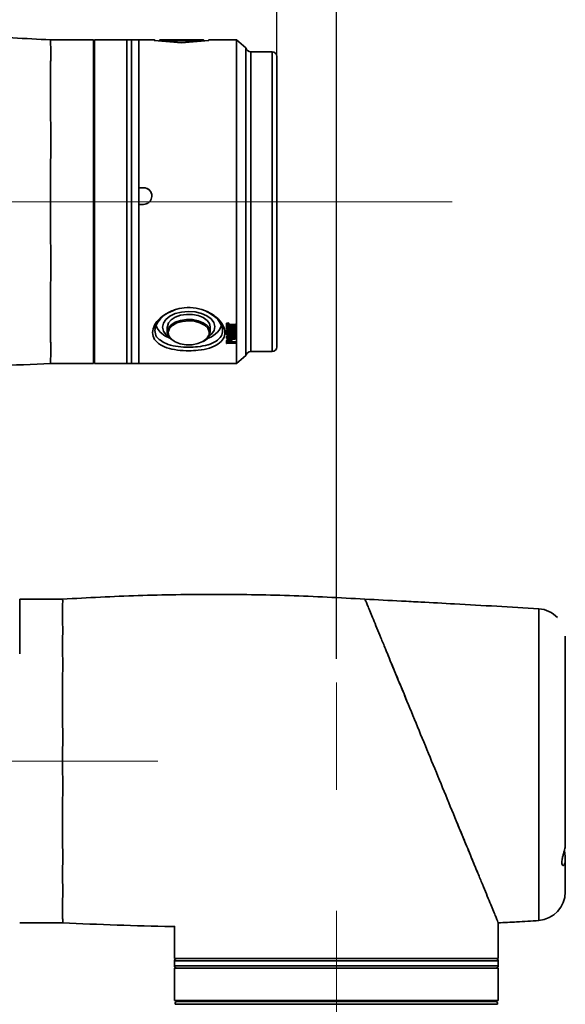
# Paper-space layout 'SW_Model_1' of a CAD drawing. Header units: millimetres. Extents: x 104 to 156, y 72 to 180.
# Tile 5 of 6: x 137 to 148, y 147 to 168. Entities that reach past the tile are written whole.
import ezdxf

# ---------------------------------------------------------------- set-up
doc = ezdxf.new("R2010")
doc.units = ezdxf.units.MM
doc.linetypes.add('CENTERX2', pattern=[20.32, 12.7, -2.54, 2.54, -2.54])
doc.layers.add('SLD-0', color=179, linetype='Continuous')
doc.layers.add('标注层', color=7, linetype='Continuous')
doc.styles.add('SLDTEXTSTYLE5', font='GOTHIC.TTF', dxfattribs={"width": 0.79431})
doc.styles.add('SLDTEXTSTYLE6', font='GOTHIC.TTF', dxfattribs={"width": 0.913})
doc.dimstyles.new('SLDDIMSTYLE0', dxfattribs={"dimtxt": 2.5, "dimasz": 3.5, "dimexe": 0, "dimexo": 0.0625, "dimgap": 0.625, "dimtad": 2, "dimdec": 1, "dimlfac": 10, "dimrnd": 1e-09, "dimzin": 12, "dimdsep": 46, "dimtxsty": 'SLDTEXTSTYLE5', "dimblk1": 'NONE', "dimblk2": 'NONE', "dimsah": 1, "dimcen": 0.09, "dimadec": 0, "dimazin": 3, "dimtfac": 1, "dimtofl": 0, "dimtmove": 0, "dimatfit": 3, "dimldrblk": 'NONE', "dimfxl": 0, "dimfrac": 2, "dimtolj": 1, "dimtzin": 12, "dimarcsym": 0})
doc.dimstyles.new('SLDDIMSTYLE1', dxfattribs={"dimtxt": 2.5, "dimasz": 3.5, "dimexe": 0, "dimexo": 0.0625, "dimgap": 0.625, "dimtad": 2, "dimdec": 0, "dimlfac": 10, "dimrnd": 1e-09, "dimzin": 12, "dimdsep": 46, "dimtxsty": 'SLDTEXTSTYLE5', "dimblk1": 'NONE', "dimblk2": 'NONE', "dimsah": 1, "dimcen": 0.09, "dimadec": 0, "dimazin": 3, "dimtfac": 1, "dimtofl": 0, "dimtmove": 0, "dimatfit": 3, "dimldrblk": 'NONE', "dimfxl": 0, "dimfrac": 2, "dimtolj": 1, "dimtzin": 12, "dimarcsym": 0})

# ---------------------------------------------------------------- blocks, each defined once
blk = doc.blocks.new('_D_8')
at = {"layer": '标注层'}
for p, q in [((131.588, 163.284), (131.588, 172.298)), ((142.088, 166.435), (142.088, 172.298)), ((131.588, 171.798), (142.088, 171.798))]:
    blk.add_line(p, q, dxfattribs=at)
for points in [[(131.588, 171.798), (133.588, 171.548), (133.588, 172.048)], [(142.088, 171.798), (140.088, 172.048), (140.088, 171.548)]]:
    blk.add_solid(points, dxfattribs=at)
at = {"layer": '标注层', "insert": (134.489, 175.02), "char_height": 2.5, "attachment_point": 1, "style": 'SLDTEXTSTYLE6'}
blk.add_mtext('105', dxfattribs=at)
blk = doc.blocks.new('_NONE')
blk = doc.blocks.new('_D_9')
at = {"layer": '标注层'}
for p, q in [((131.588, 163.284), (131.588, 177.006)), ((143.338, 154.657), (143.338, 177.006)), ((143.338, 176.506), (131.588, 176.506))]:
    blk.add_line(p, q, dxfattribs=at)
for points in [[(131.588, 176.506), (133.588, 176.256), (133.588, 176.756)], [(143.338, 176.506), (141.338, 176.756), (141.338, 176.256)]]:
    blk.add_solid(points, dxfattribs=at)
at = {"layer": '标注层', "insert": (133.938, 179.728), "char_height": 2.5, "attachment_point": 1, "style": 'SLDTEXTSTYLE6'}
blk.add_mtext('117.5', dxfattribs=at)

psp = doc.layouts.new('SW_Model_1')

# ---------------------------------------------------------------- linework, layer by layer
at = {"layer": 'SLD-0', "color": 179, "linetype": 'Continuous', "lineweight": 35}
for p, q in [((138.2377, 167.6604), (137.3377, 167.6604)), ((138.2377, 167.6604), (138.2377, 160.8604)), ((138.2577, 167.5604), (138.2377, 167.5604)), ((138.9377, 167.6604), (138.2577, 167.6604)), ((138.2577, 167.6604), (138.2577, 160.8604)), ((139.0377, 167.6604), (138.9377, 167.6604)), ((138.9377, 167.6604), (138.9377, 160.8604)), ((139.1877, 167.6604), (139.0377, 167.6604)), ((139.0377, 160.8604), (139.0377, 167.6604)), ((139.5127, 167.6604), (139.1877, 167.6604)), ((139.1877, 164.5538), (139.1877, 167.6604)), ((139.1877, 167.6604), (139.1877, 160.8604)), ((139.5296, 167.6435), (139.5127, 167.6604)), ((139.5127, 167.6449), (139.5127, 167.6604)), ((140.0877, 167.5956), (139.5127, 167.6449)), ((139.6277, 167.6604), (139.6077, 167.6404)), ((140.5677, 167.6404), (139.6077, 167.6404)), ((139.6277, 167.6604), (140.5477, 167.6604)), ((140.6627, 167.6449), (140.0877, 167.5956)), ((140.5677, 167.6404), (140.5477, 167.6604)), ((140.6627, 167.6604), (140.6457, 167.6435)), ((141.2419, 167.6604), (140.6627, 167.6604)), ((140.6627, 167.6604), (140.6627, 167.6449)), ((141.4391, 167.4938), (141.2419, 167.6604)), ((141.2419, 160.8604), (141.2419, 167.6604)), ((141.4391, 167.4938), (141.4391, 161.0271)), ((141.9877, 167.4104), (141.5377, 167.4104)), ((142.0877, 167.3104), (142.0877, 161.2104)), ((139.2877, 164.5538), (139.1877, 164.5538)), ((139.2877, 164.5522), (139.1877, 164.5522)), ((139.2877, 164.5538), (139.2877, 164.5522)), ((139.1877, 160.8604), (139.1877, 164.204)), ((139.1877, 164.204), (139.2877, 164.204)), ((139.704, 161.7093), (139.7566, 161.7878)), ((139.7566, 161.7878), (139.842, 161.8557)), ((139.8099, 161.7133), (139.8666, 161.7808)), ((139.842, 161.8557), (139.9544, 161.9082)), ((139.8666, 161.7808), (139.9534, 161.8361)), ((139.9534, 161.8361), (140.0632, 161.8749)), ((139.9544, 161.9082), (140.0861, 161.9419)), ((140.0632, 161.8749), (140.1871, 161.8939)), ((140.0861, 161.9419), (140.2281, 161.9543)), ((140.2302, 161.7584), (140.1038, 161.7459)), ((140.1871, 161.8939), (140.3151, 161.8917)), ((140.2281, 161.9543), (140.3707, 161.9448)), ((140.3572, 161.7485), (140.2302, 161.7584)), ((140.3151, 161.8917), (140.4369, 161.8683)), ((140.3707, 161.9448), (140.5043, 161.9139)), ((140.4369, 161.8683), (140.5425, 161.8257)), ((140.5043, 161.9139), (140.6197, 161.8637)), ((140.5425, 161.8257), (140.6234, 161.7673)), ((140.6197, 161.8637), (140.7091, 161.7976)), ((140.6234, 161.7673), (140.6731, 161.698)), ((140.7091, 161.7976), (140.7664, 161.7202)), ((139.5459, 161.6585), (139.554, 161.64)), ((139.5725, 161.6001), (139.5501, 161.651)), ((139.6377, 161.5163), (139.5725, 161.6001)), ((139.6878, 161.6255), (139.704, 161.7093)), ((139.709, 161.542), (139.6878, 161.6255)), ((139.7877, 161.6311), (139.7879, 161.6391)), ((139.7877, 161.6311), (139.7877, 161.5219)), ((139.7879, 161.6391), (139.8099, 161.7133)), ((139.8347, 161.5939), (139.8084, 161.5202)), ((139.8969, 161.6598), (139.8347, 161.5939)), ((139.9893, 161.712), (139.8969, 161.6598)), ((140.1038, 161.7459), (139.9893, 161.712)), ((140.4737, 161.717), (140.3572, 161.7485)), ((140.5691, 161.6667), (140.4737, 161.717)), ((140.6351, 161.6022), (140.5691, 161.6667)), ((140.6658, 161.529), (140.6351, 161.6022)), ((140.6731, 161.698), (140.6877, 161.6311)), ((140.6877, 161.5219), (140.6877, 161.6311)), ((140.7713, 161.5529), (140.7187, 161.4744)), ((140.7664, 161.7202), (140.7876, 161.6368)), ((140.7876, 161.6368), (140.7713, 161.5529)), ((140.9214, 161.64), (140.929, 161.6574)), ((141.0319, 161.7089), (141.0752, 161.7143)), ((141.0319, 161.6925), (141.0319, 161.7089)), ((141.0319, 161.6925), (141.0752, 161.6979)), ((141.0319, 161.629), (141.0319, 161.6925)), ((141.0752, 161.623), (141.0319, 161.629)), ((141.0319, 161.6166), (141.0319, 161.629)), ((141.0319, 161.5895), (141.0319, 161.6166)), ((141.0319, 161.6166), (141.0402, 161.6166)), ((141.0319, 161.5717), (141.1322, 161.6007)), ((141.0319, 161.5553), (141.1843, 161.5994)), ((141.0402, 161.5895), (141.0319, 161.5895)), ((141.0319, 161.5553), (141.0319, 161.5717)), ((141.0319, 161.5338), (141.0319, 161.5553)), ((141.0402, 161.6166), (141.0402, 161.6279)), ((141.0402, 161.6166), (141.0402, 161.6114)), ((141.0402, 161.5948), (141.0402, 161.5895)), ((141.1843, 161.6007), (141.0494, 161.6007)), ((141.0495, 161.6055), (141.0495, 161.6218)), ((141.0495, 161.6218), (141.2319, 161.6218)), ((141.0495, 161.6055), (141.2319, 161.6055)), ((141.2142, 161.6549), (141.0518, 161.6549)), ((141.053, 161.666), (141.053, 161.6824)), ((141.053, 161.6824), (141.2142, 161.6824)), ((141.053, 161.666), (141.2142, 161.666)), ((141.2319, 161.6011), (141.0586, 161.551)), ((141.0586, 161.551), (141.0586, 161.5497)), ((141.0586, 161.5497), (141.2143, 161.5497)), ((141.0752, 161.6979), (141.0752, 161.7143)), ((141.0752, 161.7143), (141.0763, 161.7109)), ((141.0752, 161.6979), (141.0763, 161.6946)), ((141.0763, 161.627), (141.0752, 161.623)), ((141.0763, 161.6946), (141.0763, 161.7109)), ((141.0763, 161.627), (141.0763, 161.6434)), ((141.1108, 161.5661), (141.2143, 161.5661)), ((141.1843, 161.5994), (141.1843, 161.6007)), ((141.2142, 161.666), (141.2142, 161.6824)), ((141.2143, 161.5497), (141.2143, 161.5661)), ((141.2235, 161.6788), (141.2235, 161.6951)), ((141.2235, 161.6951), (141.2319, 161.6951)), ((141.2235, 161.6724), (141.2235, 161.6788)), ((141.2235, 161.6788), (141.2319, 161.6788)), ((141.2235, 161.6421), (141.2235, 161.6485)), ((141.2319, 161.6421), (141.2235, 161.6421)), ((141.2235, 161.5609), (141.2235, 161.5772)), ((141.2235, 161.5772), (141.2319, 161.5772)), ((141.2235, 161.5556), (141.2235, 161.5609)), ((141.2235, 161.5609), (141.2319, 161.5609)), ((141.2319, 161.6788), (141.2319, 161.6951)), ((141.2319, 161.6788), (141.2319, 161.6421)), ((141.2319, 161.6055), (141.2319, 161.6218)), ((141.2319, 161.6055), (141.2319, 161.6011)), ((141.2319, 161.5609), (141.2319, 161.5772)), ((141.2319, 161.5609), (141.2319, 161.5338)), ((139.7329, 161.4431), (139.6377, 161.5163)), ((139.7662, 161.4646), (139.709, 161.542)), ((139.8533, 161.3843), (139.7329, 161.4431)), ((139.8236, 161.4183), (139.7662, 161.4646)), ((139.8023, 161.4551), (139.7877, 161.5219)), ((139.8519, 161.3857), (139.8023, 161.4551)), ((139.8084, 161.5202), (139.8105, 161.4769)), ((139.9329, 161.3273), (139.8519, 161.3857)), ((139.8691, 161.3755), (139.9507, 161.3175)), ((140.5356, 161.3235), (140.6138, 161.3832)), ((140.6138, 161.3832), (140.6585, 161.4538)), ((140.7187, 161.4744), (140.6518, 161.4183)), ((140.6585, 161.4538), (140.6635, 161.4707)), ((140.6665, 161.487), (140.6658, 161.529)), ((141.0291, 161.4039), (141.0291, 161.4203)), ((141.0402, 161.5338), (141.0319, 161.5338)), ((141.0319, 161.5178), (141.0319, 161.5338)), ((141.0319, 161.4621), (141.0319, 161.5178)), ((141.0319, 161.5178), (141.0402, 161.5178)), ((141.0402, 161.4621), (141.0319, 161.4621)), ((141.0402, 161.5382), (141.0402, 161.5338)), ((141.0402, 161.5178), (141.0402, 161.5338)), ((141.0402, 161.5178), (141.0402, 161.5018)), ((141.0402, 161.4781), (141.0402, 161.4621)), ((141.2143, 161.5449), (141.0494, 161.5449)), ((141.0494, 161.4955), (141.0494, 161.5119)), ((141.0494, 161.5119), (141.2143, 161.5119)), ((141.0494, 161.4955), (141.2143, 161.4955)), ((141.2143, 161.4844), (141.0494, 161.4844)), ((141.0829, 161.3537), (141.0829, 161.3701)), ((141.1307, 161.3792), (141.1307, 161.3956)), ((141.1313, 161.4414), (141.1313, 161.4577)), ((141.2143, 161.4955), (141.2143, 161.5119)), ((141.2235, 161.5338), (141.2235, 161.539)), ((141.2319, 161.5338), (141.2235, 161.5338)), ((141.2235, 161.5178), (141.2235, 161.5338)), ((141.2235, 161.5018), (141.2235, 161.5178)), ((141.2235, 161.5178), (141.2319, 161.5178)), ((141.2235, 161.4621), (141.2235, 161.4781)), ((141.2319, 161.4621), (141.2235, 161.4621)), ((141.2319, 161.5178), (141.2319, 161.5338)), ((141.2319, 161.5178), (141.2319, 161.4621)), ((141.2346, 161.4039), (141.2346, 161.4203)), ((139.9355, 161.3259), (139.9329, 161.3273)), ((139.9507, 161.3175), (140.0579, 161.2761)), ((140.0579, 161.2761), (140.181, 161.2552)), ((140.181, 161.2552), (140.3092, 161.2565)), ((140.3092, 161.2565), (140.431, 161.28)), ((140.431, 161.28), (140.5356, 161.3235)), ((141.0319, 161.3187), (141.0319, 161.335)), ((141.0319, 161.2788), (141.0319, 161.3187)), ((141.0402, 161.2788), (141.0319, 161.2788)), ((141.0402, 161.3055), (141.0402, 161.3147)), ((141.0402, 161.2827), (141.0402, 161.2788)), ((141.0492, 161.2996), (141.0492, 161.3159)), ((141.1291, 161.3159), (141.0492, 161.3159)), ((141.1291, 161.2996), (141.0492, 161.2996)), ((141.2143, 161.2884), (141.0494, 161.2884)), ((141.1291, 161.316), (141.1291, 161.2996)), ((141.1374, 161.3205), (141.1374, 161.3369)), ((141.1374, 161.3205), (141.1374, 161.2996)), ((141.1374, 161.3159), (141.2142, 161.3159)), ((141.1374, 161.2996), (141.2142, 161.2996)), ((141.2142, 161.2996), (141.2142, 161.3159)), ((141.2235, 161.3091), (141.2235, 161.3255)), ((141.2235, 161.3255), (141.2319, 161.3255)), ((141.2235, 161.3049), (141.2235, 161.3091)), ((141.2235, 161.3091), (141.2319, 161.3091)), ((141.2235, 161.2788), (141.2235, 161.283)), ((141.2319, 161.2788), (141.2235, 161.2788)), ((141.2319, 161.3091), (141.2319, 161.3255)), ((141.2319, 161.3091), (141.2319, 161.2788)), ((138.2377, 160.9604), (138.2577, 160.9604)), ((141.2419, 160.8604), (141.4391, 161.0271)), ((141.5377, 161.1104), (141.9877, 161.1104)), ((137.3377, 160.8604), (138.2377, 160.8604)), ((138.2577, 160.8604), (138.9377, 160.8604)), ((138.9377, 160.8604), (139.0377, 160.8604)), ((139.0377, 160.8604), (139.1877, 160.8604)), ((139.1877, 160.8604), (141.2419, 160.8604)), ((137.5877, 155.9104), (136.6877, 155.9104)), ((136.6877, 154.7604), (136.6877, 155.9104)), ((148.143, 155.1333), (148.1434, 155.1067)), ((148.1435, 155.1094), (148.1435, 155.1113)), ((148.1435, 150.7256), (148.1435, 155.1094)), ((148.1435, 149.7588), (148.1435, 150.4434)), ((136.6877, 149.1104), (137.5877, 149.1104)), ((139.9377, 149.0423), (139.9377, 148.3604)), ((146.7377, 148.3604), (146.7377, 149.1104)), ((139.9377, 148.3604), (143.3377, 148.3604)), ((139.9377, 148.3104), (139.9377, 148.2104)), ((143.3377, 148.3604), (146.7377, 148.3604)), ((146.7377, 148.2104), (146.7377, 148.3104)), ((139.9377, 148.1604), (139.9377, 147.4804)), ((139.9377, 148.1604), (146.717, 148.1604)), ((146.717, 148.1604), (146.7377, 148.1604)), ((146.7377, 147.4804), (146.7377, 148.1604)), ((139.9377, 147.4804), (146.717, 147.4804)), ((146.717, 147.4804), (146.7377, 147.4804)), ((140.0006, 147.4604), (143.3377, 147.4604)), ((143.3377, 147.4604), (146.6747, 147.4604))]:
    psp.add_line(p, q, dxfattribs=at)
at = {"layer": 'SLD-0', "color": 8, "linetype": 'Continuous', "lineweight": 35}
for p, q in [((141.5377, 167.4104), (141.5377, 161.1104)), ((141.9877, 161.1104), (141.9877, 167.4104)), ((139.9534, 161.7269), (140.0632, 161.7657)), ((140.0632, 161.7657), (140.1871, 161.7847)), ((140.1871, 161.7847), (140.3151, 161.7825)), ((140.3151, 161.7825), (140.4369, 161.7591)), ((140.4369, 161.7591), (140.5425, 161.7165)), ((139.7879, 161.5299), (139.8099, 161.604)), ((139.8099, 161.604), (139.8666, 161.6715)), ((139.8666, 161.6715), (139.9534, 161.7269)), ((140.5425, 161.7165), (140.6234, 161.6581)), ((140.6234, 161.6581), (140.6731, 161.5887)), ((140.6731, 161.5887), (140.6877, 161.5219)), ((139.7877, 161.5219), (139.7879, 161.5299)), ((139.8105, 161.4769), (139.8202, 161.4452)), ((139.8202, 161.4452), (139.8691, 161.3755)), ((140.6635, 161.4707), (140.6665, 161.487)), ((143.3377, 148.3104), (139.9377, 148.3104)), ((146.7377, 148.3104), (143.3377, 148.3104)), ((139.9377, 148.2104), (143.3377, 148.2104)), ((143.3377, 148.2104), (146.7377, 148.2104)), ((146.7236, 147.3996), (139.9518, 147.3996))]:
    psp.add_line(p, q, dxfattribs=at)
at = {"layer": 'SLD-0', "color": 179, "linetype": 'Continuous', "lineweight": 35}
for centre, radius, start, end in [((141.5377, 167.5104), 0.1, 189.59407, 270), ((141.9877, 167.3104), 0.1, 0, 90), ((139.2877, 164.3773), 0.1749, 0.01746, 90.01745), ((140.4856, 161.8413), 0.4779, 285.1837, 337.92032), ((140.4581, 161.5413), 0.2304, 290.78527, 355.1687), ((141.9877, 161.2104), 0.1, 270, 0), ((141.5377, 161.0104), 0.1, 90, 170.40593), ((147.5435, 155.1121), 0.6, 43.33069, 85.77553), ((147.5435, 149.7588), 0.6, 274.22447, 0), ((139.9877, 148.3104), 0.05, 90, 180), ((146.6877, 148.3104), 0.05, 0, 90), ((139.9877, 148.2104), 0.05, 180, 270), ((146.6877, 148.2104), 0.05, 270, 0), ((140.8877, 147.6604), 0.2, 270, 295.84193), ((145.7877, 147.6604), 0.2, 244.15807, 270), ((140.0006, 147.4104), 0.05, 90, 192.5502), ((146.6747, 147.4104), 0.05, 347.4498, 90)]:
    psp.add_arc(centre, radius, start, end, dxfattribs=at)
for points, knots in [([(137.3377, 167.6604), (136.8088, 167.689), (135.7512, 167.7461), (134.1627, 167.7676), (132.5741, 167.7461), (131.5166, 167.689), (130.9877, 167.6604)], [0, 0, 0, 0, 0.2500652, 0.5, 0.7499348, 1, 1, 1, 1]), ([(137.3377, 167.6604), (137.3373, 167.659), (137.3365, 167.6562), (137.3347, 167.6333), (137.335, 167.5981), (137.3368, 167.563), (137.3377, 167.5453)], [0, 0, 0, 0, 0.2502433, 0.50549, 0.7501258, 1, 1, 1, 1]), ([(137.3377, 167.5453), (137.3383, 167.528), (137.3396, 167.4957), (137.3404, 167.4352), (137.3404, 167.3697), (137.3396, 167.2931), (137.3383, 167.2356), (137.3377, 167.2049)], [0, 0, 0, 0, 0.2121952, 0.3973866, 0.6024253, 0.7877912, 1, 1, 1, 1]), ([(137.3377, 167.2049), (137.3368, 167.1663), (137.335, 167.0892), (137.3344, 166.9584), (137.3366, 166.8181), (137.3373, 166.7157), (137.3377, 166.6643)], [0, 0, 0, 0, 0.2519468, 0.5027128, 0.7504455, 1, 1, 1, 1]), ([(137.3377, 166.6643), (137.3377, 166.6637), (137.3377, 166.6111), (137.3362, 166.5014), (137.3345, 166.3298), (137.3348, 166.1502), (137.3367, 166.0256), (137.3377, 165.9628)], [0, 0, 0, 0, 0.0025802, 0.251698, 0.5077166, 0.7521655, 1, 1, 1, 1]), ([(137.3377, 165.9628), (137.3384, 165.9077), (137.3398, 165.8043), (137.3407, 165.642), (137.3407, 165.4837), (137.3398, 165.3149), (137.3384, 165.2012), (137.3377, 165.1404)], [0, 0, 0, 0, 0.2122114, 0.3976389, 0.6026757, 0.7878071, 1, 1, 1, 1]), ([(137.3377, 165.1404), (137.3367, 165.0683), (137.3346, 164.9237), (137.334, 164.7043), (137.3364, 164.4827), (137.3372, 164.3347), (137.3377, 164.2599)], [0, 0, 0, 0, 0.2500909, 0.5017467, 0.7479959, 1, 1, 1, 1]), ([(139.2877, 164.204), (139.3073, 164.206), (139.3467, 164.2098), (139.399, 164.24), (139.4388, 164.2844), (139.4617, 164.3399), (139.4648, 164.3996), (139.4481, 164.457), (139.4133, 164.5056), (139.3643, 164.5398), (139.3197, 164.5528), (139.2939, 164.5536), (139.2877, 164.5538)], [0, 0, 0, 0, 0.1072754, 0.2145473, 0.3219085, 0.4293281, 0.5366507, 0.6438726, 0.7511468, 0.8585449, 0.9659454, 1, 1, 1, 1]), ([(137.3377, 164.2599), (137.3377, 164.259), (137.3377, 164.1841), (137.336, 164.0338), (137.334, 163.8137), (137.3344, 163.5956), (137.3366, 163.4546), (137.3377, 163.3832)], [0, 0, 0, 0, 0.0029, 0.2534524, 0.5084372, 0.7512765, 1, 1, 1, 1]), ([(137.3377, 163.3832), (137.3385, 163.3224), (137.3401, 163.2086), (137.3412, 163.0396), (137.3412, 162.8812), (137.3402, 162.719), (137.3385, 162.6156), (137.3377, 162.5604)], [0, 0, 0, 0, 0.2122114, 0.3975996, 0.6026382, 0.7878132, 1, 1, 1, 1]), ([(137.3377, 162.5604), (137.3365, 162.497), (137.3342, 162.3711), (137.3335, 162.1869), (137.3363, 162.0139), (137.3372, 161.9061), (137.3377, 161.8559)], [0, 0, 0, 0, 0.2491252, 0.4952274, 0.764932, 1, 1, 1, 1]), ([(140.2377, 161.1281), (140.2197, 161.1283), (140.1185, 161.1292), (139.935, 161.1475), (139.7197, 161.2062), (139.559, 161.302), (139.4738, 161.4327), (139.4746, 161.5867), (139.5584, 161.7458), (139.716, 161.8903), (139.9201, 161.9906), (140.0715, 162.023), (140.1402, 162.0299)], [0, 0, 0, 0, 0.01124249, 0.06315791, 0.11555526, 0.16944169, 0.22382945, 0.27719963, 0.32973622, 0.38275101, 0.43661872, 0.47979198, 0.47979198, 0.47979198, 0.47979198]), ([(139.9573, 161.9927), (139.8876, 161.9635), (139.7485, 161.9051), (139.604, 161.7683), (139.5238, 161.6208), (139.5277, 161.4809), (139.5729, 161.3881), (139.6329, 161.3548), (139.6418, 161.3499)], [0, 0, 0, 0, 0.1938896, 0.3865014, 0.5765259, 0.7691954, 0.9659143, 1, 1, 1, 1]), ([(140.1402, 162.0299), (140.2232, 162.0383), (140.3933, 162.0334), (140.6313, 161.9616), (140.8277, 161.8383), (140.9604, 161.6832), (141.0116, 161.5217), (140.9767, 161.3769), (140.8622, 161.2608), (140.6784, 161.1794), (140.4588, 161.1351), (140.305, 161.1302), (140.2377, 161.1281)], [0.47979198, 0.47979198, 0.47979198, 0.47979198, 0.53181544, 0.58392173, 0.63689898, 0.69119689, 0.74529252, 0.79819873, 0.85078038, 0.90419286, 0.95810987, 1, 1, 1, 1]), ([(137.3377, 161.8559), (137.3377, 161.8552), (137.3377, 161.8027), (137.3358, 161.701), (137.3335, 161.5613), (137.334, 161.4316), (137.3364, 161.3557), (137.3377, 161.3174)], [0, 0, 0, 0, 0.0031055, 0.2512779, 0.5035892, 0.7491407, 1, 1, 1, 1]), ([(140.8112, 161.3286), (140.851, 161.3612), (140.9307, 161.4264), (140.9602, 161.5617), (140.9123, 161.7099), (140.7929, 161.8546), (140.6674, 161.9233), (140.607, 161.9564)], [0, 0, 0, 0, 0.19914793, 0.39888745, 0.60319268, 0.80904437, 1, 1, 1, 1]), ([(141.0763, 161.6946), (141.0676, 161.6926), (141.0568, 161.6902), (141.0446, 161.6858), (141.0406, 161.6807), (141.0404, 161.6767), (141.0402, 161.674)], [0, 0, 0, 0, 0.5008323, 0.6257166, 0.7502554, 1, 1, 1, 1]), ([(141.0402, 161.674), (141.0402, 161.6727), (141.0402, 161.6708), (141.0406, 161.6684), (141.0407, 161.6672), (141.0415, 161.6665), (141.0425, 161.6664), (141.0442, 161.6662), (141.0478, 161.666), (141.0509, 161.666), (141.053, 161.666)], [0, 0, 0, 0, 0.2802257, 0.4021648, 0.5010088, 0.5307606, 0.562198, 0.626, 0.7498695, 1, 1, 1, 1]), ([(141.0518, 161.6549), (141.05, 161.6548), (141.0467, 161.6547), (141.0426, 161.6549), (141.0409, 161.6539), (141.0406, 161.6529), (141.0403, 161.6513), (141.0402, 161.6498), (141.0402, 161.6489)], [0, 0, 0, 0, 0.2805261, 0.500847, 0.5612832, 0.6249845, 0.7495734, 1, 1, 1, 1]), ([(141.0402, 161.6489), (141.0402, 161.6457), (141.0402, 161.6393), (141.0551, 161.631), (141.0682, 161.6285), (141.0763, 161.627)], [0, 0, 0, 0, 0.2814243, 0.5563221, 1, 1, 1, 1]), ([(141.0402, 161.6277), (141.0403, 161.6269), (141.0405, 161.6258), (141.0414, 161.6244), (141.0425, 161.6235), (141.0439, 161.6227), (141.0462, 161.622), (141.0482, 161.6219), (141.0495, 161.6218)], [0, 0, 0, 0, 0.2671875, 0.3798423, 0.5041978, 0.6269572, 0.7503994, 1, 1, 1, 1]), ([(141.0402, 161.6114), (141.0403, 161.6105), (141.0405, 161.6094), (141.0414, 161.608), (141.0425, 161.6071), (141.0439, 161.6063), (141.0462, 161.6056), (141.0482, 161.6055), (141.0495, 161.6055)], [0, 0, 0, 0, 0.2719091, 0.3849669, 0.507254, 0.6321339, 0.7465818, 1, 1, 1, 1]), ([(141.0494, 161.6007), (141.0479, 161.6006), (141.0458, 161.6005), (141.0434, 161.5998), (141.0421, 161.5992), (141.0413, 161.5983), (141.0404, 161.5969), (141.0403, 161.5957), (141.0402, 161.5948)], [0, 0, 0, 0, 0.2849253, 0.3987543, 0.5015887, 0.5994629, 0.7129868, 1, 1, 1, 1]), ([(141.0426, 161.6828), (141.043, 161.6827), (141.0444, 161.6826), (141.0478, 161.6824), (141.0509, 161.6824), (141.053, 161.6824)], [0, 0, 0, 0, 0.11153657, 0.40579726, 1, 1, 1, 1]), ([(141.0445, 161.6546), (141.0472, 161.6527), (141.0552, 161.6469), (141.0678, 161.6448), (141.0763, 161.6434)], [0, 0, 0, 0, 0.32822651, 1, 1, 1, 1]), ([(141.2142, 161.6824), (141.2158, 161.6825), (141.2189, 161.6826), (141.223, 161.6851), (141.2233, 161.6874), (141.2235, 161.6888)], [0, 0, 0, 0, 0.2807232, 0.5599177, 1, 1, 1, 1]), ([(141.2142, 161.666), (141.2158, 161.6661), (141.2189, 161.6663), (141.223, 161.6687), (141.2233, 161.671), (141.2235, 161.6724)], [0, 0, 0, 0, 0.2807232, 0.5599177, 1, 1, 1, 1]), ([(141.2235, 161.6485), (141.2235, 161.6494), (141.2234, 161.6512), (141.2216, 161.6536), (141.2179, 161.6547), (141.2155, 161.6548), (141.2142, 161.6549)], [0, 0, 0, 0, 0.2811475, 0.5597026, 0.7791033, 1, 1, 1, 1]), ([(141.2143, 161.5661), (141.2156, 161.5662), (141.2176, 161.5663), (141.2198, 161.567), (141.2211, 161.5676), (141.2222, 161.5685), (141.2232, 161.5699), (141.2234, 161.5711), (141.2235, 161.572)], [0, 0, 0, 0, 0.2576485, 0.3713846, 0.4817519, 0.5947733, 0.7160771, 1, 1, 1, 1]), ([(141.2143, 161.5497), (141.2156, 161.5498), (141.2176, 161.5499), (141.2198, 161.5506), (141.2211, 161.5513), (141.2222, 161.5521), (141.2232, 161.5535), (141.2234, 161.5548), (141.2235, 161.5556)], [0, 0, 0, 0, 0.25764845, 0.37138464, 0.4817519, 0.59477327, 0.71607705, 1, 1, 1, 1]), ([(141.0291, 161.4203), (141.0295, 161.4235), (141.0304, 161.43), (141.0417, 161.4414), (141.0749, 161.4547), (141.1087, 161.4565), (141.1313, 161.4577)], [0, 0, 0, 0, 0.1255032, 0.2508843, 0.5006675, 1, 1, 1, 1]), ([(141.0291, 161.4039), (141.0295, 161.4071), (141.0304, 161.4136), (141.0417, 161.425), (141.0749, 161.4383), (141.1087, 161.4402), (141.1313, 161.4414)], [0, 0, 0, 0, 0.1255032, 0.2508843, 0.5006675, 1, 1, 1, 1]), ([(141.1313, 161.3665), (141.1086, 161.3675), (141.0745, 161.369), (141.0417, 161.3828), (141.0305, 161.3942), (141.0296, 161.4007), (141.0291, 161.4039)], [0, 0, 0, 0, 0.4992576, 0.7491213, 0.8745107, 1, 1, 1, 1]), ([(141.0319, 161.335), (141.0323, 161.3399), (141.0332, 161.3495), (141.045, 161.3616), (141.0631, 161.369), (141.0763, 161.3698), (141.0829, 161.3701)], [0, 0, 0, 0, 0.28084461, 0.5599576, 0.7798943, 1, 1, 1, 1]), ([(141.0319, 161.3187), (141.0323, 161.3235), (141.0332, 161.3331), (141.045, 161.3452), (141.0631, 161.3526), (141.0763, 161.3534), (141.0829, 161.3537)], [0, 0, 0, 0, 0.2808446, 0.5599576, 0.7798943, 1, 1, 1, 1]), ([(141.0374, 161.4039), (141.0379, 161.4067), (141.0388, 161.4121), (141.0514, 161.4209), (141.0835, 161.4275), (141.1118, 161.4282), (141.1307, 161.4286)], [0, 0, 0, 0, 0.124829, 0.2495271, 0.4989179, 1, 1, 1, 1]), ([(141.1307, 161.3956), (141.1118, 161.3959), (141.0834, 161.3964), (141.0526, 161.404), (141.0393, 161.4122), (141.0381, 161.4176), (141.0374, 161.4203)], [0, 0, 0, 0, 0.5009978, 0.750654, 0.8754611, 1, 1, 1, 1]), ([(141.1307, 161.3792), (141.1118, 161.3795), (141.0834, 161.38), (141.0526, 161.3876), (141.0393, 161.3958), (141.0381, 161.4012), (141.0374, 161.4039)], [0, 0, 0, 0, 0.5009978, 0.750654, 0.8754611, 1, 1, 1, 1]), ([(141.0494, 161.5449), (141.048, 161.5449), (141.0458, 161.5448), (141.0433, 161.5439), (141.0415, 161.5428), (141.0404, 161.5408), (141.0403, 161.5392), (141.0402, 161.5382)], [0, 0, 0, 0, 0.250007, 0.3814292, 0.5005805, 0.7105789, 1, 1, 1, 1]), ([(141.0402, 161.5182), (141.0403, 161.5173), (141.0405, 161.5156), (141.0425, 161.5133), (141.0459, 161.5121), (141.0483, 161.512), (141.0494, 161.5119)], [0, 0, 0, 0, 0.2805617, 0.5604238, 0.7798953, 1, 1, 1, 1]), ([(141.0402, 161.5018), (141.0403, 161.5009), (141.0405, 161.4992), (141.0425, 161.497), (141.0459, 161.4957), (141.0483, 161.4956), (141.0494, 161.4955)], [0, 0, 0, 0, 0.2805617, 0.5604238, 0.7798953, 1, 1, 1, 1]), ([(141.0494, 161.4844), (141.0484, 161.4844), (141.0464, 161.4843), (141.0434, 161.4836), (141.0404, 161.4816), (141.0403, 161.4795), (141.0402, 161.4781)], [0, 0, 0, 0, 0.1874364, 0.3746295, 0.5611974, 1, 1, 1, 1]), ([(141.0402, 161.3147), (141.0405, 161.3186), (141.041, 161.3264), (141.0512, 161.3365), (141.068, 161.3406), (141.0787, 161.3408), (141.0841, 161.341)], [0, 0, 0, 0, 0.2811727, 0.5587764, 0.7788021, 1, 1, 1, 1]), ([(141.0829, 161.3701), (141.0914, 161.3697), (141.1083, 161.3689), (141.1265, 161.3595), (141.136, 161.3483), (141.1369, 161.3407), (141.1374, 161.3369)], [0, 0, 0, 0, 0.2800355, 0.5584749, 0.7791203, 1, 1, 1, 1]), ([(141.0829, 161.3537), (141.0914, 161.3533), (141.1083, 161.3525), (141.1265, 161.3431), (141.136, 161.3319), (141.1369, 161.3243), (141.1374, 161.3205)], [0, 0, 0, 0, 0.2800355, 0.5584749, 0.7791203, 1, 1, 1, 1]), ([(141.0841, 161.341), (141.0908, 161.3408), (141.1042, 161.3405), (141.1201, 161.334), (141.1278, 161.325), (141.1287, 161.319), (141.1291, 161.316)], [0, 0, 0, 0, 0.2809352, 0.558463, 0.7791387, 1, 1, 1, 1]), ([(141.1307, 161.4286), (141.1501, 161.4285), (141.1791, 161.4283), (141.2112, 161.4209), (141.2245, 161.4123), (141.2257, 161.4067), (141.2263, 161.4039)], [0, 0, 0, 0, 0.5013885, 0.7505511, 0.8753561, 1, 1, 1, 1]), ([(141.2213, 161.4115), (141.2188, 161.4096), (141.2103, 161.4035), (141.1783, 161.3963), (141.1498, 161.3959), (141.1307, 161.3956)], [0, 0, 0, 0, 0.1239057, 0.4151784, 1, 1, 1, 1]), ([(141.2263, 161.4039), (141.2256, 161.4012), (141.2241, 161.3957), (141.2102, 161.3875), (141.1789, 161.3797), (141.15, 161.3794), (141.1307, 161.3792)], [0, 0, 0, 0, 0.1243536, 0.2493001, 0.4988832, 1, 1, 1, 1]), ([(141.1313, 161.4577), (141.1542, 161.4568), (141.1886, 161.4555), (141.2215, 161.4415), (141.2331, 161.4301), (141.2341, 161.4236), (141.2346, 161.4203)], [0, 0, 0, 0, 0.4992232, 0.7492047, 0.8745907, 1, 1, 1, 1]), ([(141.1313, 161.4414), (141.1542, 161.4405), (141.1886, 161.4391), (141.2215, 161.4251), (141.2331, 161.4137), (141.2341, 161.4072), (141.2346, 161.4039)], [0, 0, 0, 0, 0.4992232, 0.7492047, 0.8745907, 1, 1, 1, 1]), ([(141.2346, 161.4039), (141.2341, 161.4007), (141.233, 161.3942), (141.2207, 161.3831), (141.1884, 161.3691), (141.1541, 161.3675), (141.1313, 161.3665)], [0, 0, 0, 0, 0.1253418, 0.2507332, 0.5009387, 1, 1, 1, 1]), ([(141.2235, 161.539), (141.2235, 161.5399), (141.2233, 161.5411), (141.2225, 161.5426), (141.2216, 161.5434), (141.2203, 161.5441), (141.2179, 161.5447), (141.2158, 161.5449), (141.2143, 161.5449)], [0, 0, 0, 0, 0.2908417, 0.4033141, 0.4984698, 0.6040839, 0.7190366, 1, 1, 1, 1]), ([(141.2143, 161.5119), (141.2156, 161.512), (141.2176, 161.5121), (141.2198, 161.5128), (141.2211, 161.5135), (141.2222, 161.5144), (141.2232, 161.516), (141.2234, 161.5173), (141.2235, 161.5182)], [0, 0, 0, 0, 0.2483041, 0.3592708, 0.4686383, 0.5825696, 0.7065492, 1, 1, 1, 1]), ([(141.2143, 161.4955), (141.2156, 161.4956), (141.2176, 161.4957), (141.2198, 161.4964), (141.2211, 161.4972), (141.2222, 161.4981), (141.2232, 161.4996), (141.2234, 161.5009), (141.2235, 161.5018)], [0, 0, 0, 0, 0.2483041, 0.3592708, 0.4686383, 0.5825696, 0.7065492, 1, 1, 1, 1]), ([(141.2235, 161.4781), (141.2235, 161.479), (141.2233, 161.4803), (141.2226, 161.4818), (141.2217, 161.4827), (141.2205, 161.4834), (141.218, 161.4842), (141.2158, 161.4843), (141.2143, 161.4844)], [0, 0, 0, 0, 0.29220558, 0.40503227, 0.49955588, 0.60811736, 0.72320345, 1, 1, 1, 1]), ([(137.3377, 161.3174), (137.3386, 161.2866), (137.3404, 161.229), (137.3415, 161.1523), (137.3415, 161.0867), (137.3404, 161.026), (137.3386, 160.9936), (137.3377, 160.9763)], [0, 0, 0, 0, 0.2121924, 0.3973408, 0.6023769, 0.7877879, 1, 1, 1, 1]), ([(141.0492, 161.3159), (141.0477, 161.316), (141.0448, 161.3162), (141.0408, 161.3184), (141.0404, 161.3205), (141.0402, 161.3219)], [0, 0, 0, 0, 0.2811729, 0.5603731, 1, 1, 1, 1]), ([(141.0492, 161.2996), (141.0477, 161.2996), (141.0448, 161.2998), (141.0408, 161.302), (141.0404, 161.3042), (141.0402, 161.3055)], [0, 0, 0, 0, 0.2811729, 0.5603731, 1, 1, 1, 1]), ([(141.0494, 161.2884), (141.048, 161.2884), (141.045, 161.2883), (141.0414, 161.2868), (141.0403, 161.2847), (141.0402, 161.2833), (141.0402, 161.2827)], [0, 0, 0, 0, 0.28071926, 0.55799658, 0.77861979, 1, 1, 1, 1]), ([(141.2142, 161.3159), (141.2157, 161.316), (141.2185, 161.3161), (141.2218, 161.3175), (141.2233, 161.3194), (141.2235, 161.3207), (141.2235, 161.3213)], [0, 0, 0, 0, 0.2805335, 0.558828, 0.7792956, 1, 1, 1, 1]), ([(141.2142, 161.2996), (141.2157, 161.2996), (141.2185, 161.2997), (141.2218, 161.3011), (141.2233, 161.303), (141.2235, 161.3043), (141.2235, 161.3049)], [0, 0, 0, 0, 0.2805335, 0.558828, 0.7792956, 1, 1, 1, 1]), ([(141.2235, 161.283), (141.2235, 161.2838), (141.2234, 161.2855), (141.2212, 161.2876), (141.2176, 161.2883), (141.2154, 161.2884), (141.2143, 161.2884)], [0, 0, 0, 0, 0.2811089, 0.5583414, 0.7788208, 1, 1, 1, 1]), ([(137.3377, 160.9763), (137.3364, 160.9583), (137.3339, 160.9227), (137.3333, 160.8867), (137.3362, 160.8643), (137.3372, 160.8616), (137.3377, 160.8604)], [0, 0, 0, 0, 0.2517869, 0.4978919, 0.7658109, 1, 1, 1, 1]), ([(134.9873, 160.7846), (135.008, 160.7849), (135.7919, 160.7932), (136.5751, 160.8273), (137.3377, 160.8604)], [0, 0, 0, 0, 0.0264755, 1, 1, 1, 1]), ([(143.9377, 155.9104), (143.4088, 155.939), (142.3512, 155.9961), (140.7627, 156.0176), (139.1741, 155.9961), (138.1166, 155.939), (137.5877, 155.9104)], [0, 0, 0, 0, 0.2500652, 0.5, 0.7499348, 1, 1, 1, 1]), ([(137.5877, 155.4535), (137.587, 155.4843), (137.5857, 155.5418), (137.5849, 155.6185), (137.5849, 155.6841), (137.5858, 155.7448), (137.587, 155.7773), (137.5877, 155.7946)], [0, 0, 0, 0, 0.2121743, 0.3970217, 0.6020435, 0.7877675, 1, 1, 1, 1]), ([(137.5877, 155.7946), (137.5885, 155.8124), (137.5903, 155.8482), (137.5908, 155.8833), (137.5887, 155.9062), (137.588, 155.909), (137.5877, 155.9104)], [0, 0, 0, 0, 0.2498106, 0.5001461, 0.7486589, 1, 1, 1, 1]), ([(147.5877, 155.7104), (146.9984, 155.7443), (146.1719, 155.7917), (145.2109, 155.8437), (144.5835, 155.877), (144.1935, 155.8972), (143.9377, 155.9104)], [0, 0, 0, 0, 0.4843705, 0.679477, 0.7897873, 1, 1, 1, 1]), ([(146.7377, 149.1104), (146.7363, 149.1138), (146.7335, 149.1206), (146.7108, 149.1757), (146.6751, 149.2624), (146.6255, 149.3828), (146.5633, 149.534), (146.4892, 149.7138), (146.4043, 149.9201), (146.2782, 150.2262), (146.0989, 150.6618), (145.8589, 151.2447), (145.6023, 151.8678), (145.3377, 152.5104), (145.0731, 153.153), (144.8448, 153.7073), (144.6559, 154.1661), (144.504, 154.5352), (144.3761, 154.8457), (144.2711, 155.1007), (144.1861, 155.307), (144.1121, 155.4868), (144.0498, 155.638), (144.0003, 155.7584), (143.9646, 155.8451), (143.9419, 155.9003), (143.9391, 155.907), (143.9377, 155.9104)], [0, 0, 0, 0, 0.0312322, 0.0625199, 0.0936977, 0.1250422, 0.1561896, 0.1875642, 0.2187021, 0.2500917, 0.3125446, 0.3750138, 0.437475, 0.4999491, 0.5624232, 0.6248845, 0.6666225, 0.7083562, 0.7499082, 0.781293, 0.8124357, 0.8438055, 0.8749578, 0.9062974, 0.9374801, 0.9687666, 1, 1, 1, 1]), ([(143.9377, 155.9104), (143.9391, 155.907), (143.9419, 155.9002), (143.9646, 155.8451), (144.0003, 155.7584), (144.0498, 155.638), (144.1121, 155.4868), (144.1861, 155.307), (144.2711, 155.1007), (144.3971, 154.7946), (144.5765, 154.3591), (144.8165, 153.7761), (145.073, 153.1531), (145.3377, 152.5104), (145.6023, 151.8678), (145.8305, 151.3135), (146.0194, 150.8548), (146.1714, 150.4857), (146.2993, 150.1751), (146.4043, 149.9201), (146.4892, 149.7138), (146.5633, 149.534), (146.6255, 149.3828), (146.6751, 149.2624), (146.7108, 149.1757), (146.7335, 149.1206), (146.7363, 149.1138), (146.7377, 149.1104)], [0, 0, 0, 0, 0.0312335, 0.06252, 0.0936978, 0.1250424, 0.1561898, 0.1875645, 0.2187024, 0.2500922, 0.3125452, 0.3750144, 0.4374758, 0.49995, 0.5624242, 0.6248856, 0.6666236, 0.7083574, 0.7499096, 0.7812943, 0.8124372, 0.843807, 0.8749593, 0.9062989, 0.9374817, 0.9687637, 1, 1, 1, 1]), ([(137.5877, 154.2105), (137.5886, 154.2744), (137.5906, 154.402), (137.591, 154.5827), (137.589, 154.7544), (137.587, 154.9161), (137.5891, 155.069), (137.5908, 155.2098), (137.5904, 155.3399), (137.5886, 155.4155), (137.5877, 155.4535)], [0, 0, 0, 0, 0.1259686, 0.2513457, 0.3759643, 0.500609, 0.625309, 0.7530575, 0.8758034, 1, 1, 1, 1]), ([(137.5877, 153.3902), (137.5869, 153.4508), (137.5855, 153.5641), (137.5846, 153.7325), (137.5847, 153.8903), (137.5856, 154.0523), (137.587, 154.1555), (137.5877, 154.2105)], [0, 0, 0, 0, 0.2121755, 0.3970416, 0.6020643, 0.7877688, 1, 1, 1, 1]), ([(137.5877, 152.5104), (137.5877, 152.511), (137.5877, 152.559), (137.5883, 152.6551), (137.5899, 152.7998), (137.5909, 152.9445), (137.591, 153.085), (137.5899, 153.2335), (137.5885, 153.3336), (137.5877, 153.3902)], [0, 0, 0, 0, 0.0020247, 0.1615749, 0.3242553, 0.4904102, 0.652019, 0.8032662, 1, 1, 1, 1]), ([(137.5877, 151.6316), (137.5888, 151.7031), (137.591, 151.8465), (137.5915, 152.0663), (137.589, 152.288), (137.5881, 152.4365), (137.5877, 152.5104)], [0, 0, 0, 0, 0.2485706, 0.4987286, 0.7505175, 1, 1, 1, 1]), ([(137.5877, 150.8094), (137.5868, 150.8646), (137.5851, 150.9678), (137.5841, 151.1298), (137.5841, 151.2881), (137.5852, 151.457), (137.5868, 151.5708), (137.5877, 151.6316)], [0, 0, 0, 0, 0.2121784, 0.3970879, 0.6021131, 0.7877721, 1, 1, 1, 1]), ([(137.5877, 150.1063), (137.5877, 150.1066), (137.5877, 150.1468), (137.5888, 150.2369), (137.5909, 150.3723), (137.5917, 150.513), (137.5905, 150.6545), (137.5887, 150.7558), (137.5877, 150.8094)], [0, 0, 0, 0, 0.0015915, 0.1919272, 0.4191609, 0.6015009, 0.7889383, 1, 1, 1, 1]), ([(148.1432, 150.7321), (148.1433, 150.7317), (148.1447, 150.727), (148.141, 150.6969), (148.1299, 150.6459), (148.1118, 150.5805), (148.0914, 150.5084), (148.074, 150.4356), (148.072, 150.397), (148.071, 150.3785)], [0, 0, 0, 0, 0.0121587, 0.1729609, 0.3288135, 0.4893756, 0.6610288, 0.8378356, 1, 1, 1, 1]), ([(148.071, 150.3785), (148.0723, 150.3639), (148.0749, 150.3348), (148.0908, 150.3147), (148.1105, 150.3146), (148.1298, 150.3391), (148.142, 150.3867), (148.1446, 150.4492), (148.1399, 150.5181), (148.1319, 150.5854), (148.129, 150.6234), (148.1277, 150.6408)], [0, 0, 0, 0, 0.1079721, 0.2156787, 0.330153, 0.4529697, 0.5734111, 0.6854399, 0.7940777, 0.9061735, 1, 1, 1, 1]), ([(137.5877, 149.5665), (137.5889, 149.6048), (137.5913, 149.6811), (137.5919, 149.8112), (137.5892, 149.9515), (137.5882, 150.0545), (137.5877, 150.1063)], [0, 0, 0, 0, 0.2499401, 0.4987722, 0.7482415, 1, 1, 1, 1]), ([(137.5877, 149.226), (137.5867, 149.2433), (137.5849, 149.2756), (137.5838, 149.3361), (137.5838, 149.4017), (137.585, 149.4783), (137.5867, 149.5358), (137.5877, 149.5665)], [0, 0, 0, 0, 0.212195, 0.3973552, 0.6023914, 0.7877905, 1, 1, 1, 1]), ([(137.5877, 149.1104), (137.5877, 149.1104), (137.5877, 149.1104), (137.5889, 149.1136), (137.5911, 149.1277), (137.5919, 149.1515), (137.5907, 149.1822), (137.5887, 149.2109), (137.5877, 149.226)], [0, 0, 0, 0, 0.0012091, 0.1904011, 0.4191174, 0.6020535, 0.7904667, 1, 1, 1, 1]), ([(146.7377, 149.1104), (146.866, 149.1165), (147.1495, 149.1298), (147.4327, 149.1496), (147.5877, 149.1604)], [0, 0, 0, 0, 0.452645, 1, 1, 1, 1]), ([(137.5877, 149.1104), (138.3502, 149.0773), (139.1362, 149.0432), (139.9227, 149.0348), (139.9462, 149.0346)], [0, 0, 0, 0, 0.9701707, 1, 1, 1, 1])]:
    psp.add_open_spline(points, degree=3, knots=knots, dxfattribs=at)
at = {"layer": 'SLD-0', "color": 8, "linetype": 'Continuous', "lineweight": 35}
for points, knots in [([(139.6418, 161.3499), (139.6796, 161.3242), (139.7621, 161.2681), (139.9565, 161.2213), (140.1264, 161.2045), (140.2208, 161.2037), (140.2377, 161.2036)], [0, 0, 0, 0, 0.2767784, 0.6041618, 0.929501, 1, 1, 1, 1]), ([(140.2377, 161.2036), (140.3005, 161.2054), (140.4434, 161.2096), (140.5756, 161.2353), (140.7064, 161.2735), (140.759, 161.3011), (140.8112, 161.3286)], [0, 0, 0, 0, 0.281548, 0.6406303, 0.6432431, 1, 1, 1, 1])]:
    psp.add_open_spline(points, degree=3, knots=knots, dxfattribs=at)
at = {"layer": 'SLD-0', "color": 179, "linetype": 'Continuous', "lineweight": 35}
psp.add_open_spline([(147.5877, 155.7104), (147.5877, 155.6982), (147.5877, 155.6739), (147.5877, 155.4791), (147.5877, 155.1764), (147.5877, 154.766), (147.5877, 154.2667), (147.5877, 153.6968), (147.5877, 153.0785), (147.5877, 152.4354), (147.5877, 151.7924), (147.5877, 151.1741), (147.5877, 150.6042), (147.5877, 150.1048), (147.5877, 149.6944), (147.5877, 149.3917), (147.5877, 149.197), (147.5877, 149.1726), (147.5877, 149.1604)], degree=3, dxfattribs=at)
at = {"layer": '标注层', "linetype": 'CENTERX2', "lineweight": 18}
for p, q in [((145.7697, 164.2604), (135.3377, 164.2604)), ((143.3377, 136.6629), (143.3377, 154.1571)), ((139.5877, 152.5104), (133.0641, 152.5104))]:
    psp.add_line(p, q, dxfattribs=at)

# ---------------------------------------------------------------- dimensions: what is measured, and where the dimension line sits
at = {"layer": '标注层'}
for base, p1, p2, dimstyle, picture, middle in [((143.3377, 176.5057), (131.5877, 162.784), (143.3377, 154.1571), 'SLDDIMSTYLE0', '_D_9', (137.4627, 176.5057)), ((131.5877, 171.7978), (142.0877, 165.9354), (131.5877, 162.784), 'SLDDIMSTYLE1', '_D_8', (136.8377, 171.7978))]:
    dim = psp.add_linear_dim(base=base, p1=p1, p2=p2, dimstyle=dimstyle, dxfattribs=at)
    dim.commit()
    dim.dimension.update_dxf_attribs({"geometry": picture, "text_midpoint": middle, "dimtype": 160})

doc.saveas('drawing.dxf')
